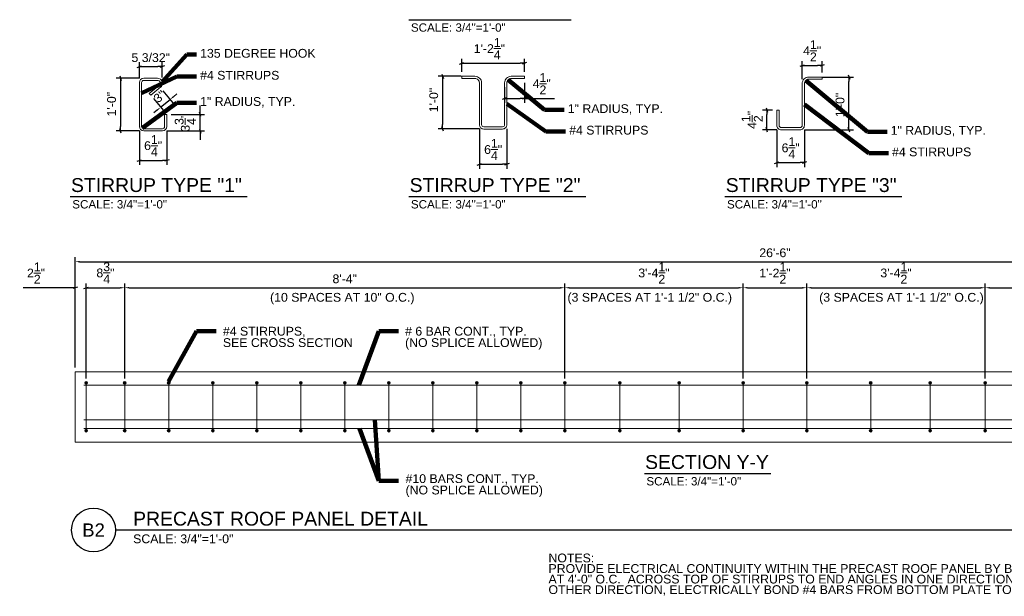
# Model space of a CAD drawing. Header units: inches. Extents: x 14731 to 15192, y 29822 to 30134.
# Tile 1 of 6: x 14731 to 14954, y 29822 to 29953. Entities that reach past the tile are written whole.
import ezdxf
from ezdxf.enums import TextEntityAlignment as Align

# ---------------------------------------------------------------- set-up
doc = ezdxf.new("R2010")
doc.units = ezdxf.units.IN
doc.header["$LTSCALE"] = 0.05
doc.header["$MEASUREMENT"] = 0
for name, color, linetype, lineweight in [('G-ANN-TTLB', 7, 'Continuous', 0), ('G-ANNO-DIM', 1, 'Continuous', 0), ('G-ANNO-TEXT', 7, 'Continuous', 30), ('S-BEAM-PRIM', 7, 'Continuous', 13), ('S-REIN-RBAR', 7, 'Continuous', 13), ('WC-REINF', 7, 'Continuous', 0)]:
    doc.layers.add(name, color=color, linetype=linetype, lineweight=lineweight)
doc.styles.add("3 4 1'-0", font='arial.ttf', dxfattribs={"height": 2})
doc.styles.add('Style-Arial', font='arial.ttf')
doc.dimstyles.new("3 4 1'-0", dxfattribs={"dimtxt": 2, "dimasz": 1, "dimexe": 1, "dimexo": 1, "dimgap": 1, "dimtad": 1, "dimdec": 0, "dimrnd": 0.0625, "dimzin": 11, "dimdsep": 46, "dimlunit": 4, "dimtxsty": "3 4 1'-0", "dimcen": 0, "dimadec": 4, "dimazin": 3, "dimtfac": 1, "dimtdec": 0, "dimtofl": 0, "dimtmove": 0, "dimatfit": 3, "dimfxl": 1, "dimtolj": 1, "dimtzin": 0, "dimarcsym": 0})

# ---------------------------------------------------------------- blocks, each defined once
blk = doc.blocks.new('_Oblique_0.3')
at = {"color": 0, "linetype": 'ByBlock', "lineweight": -2}
for p, q in [((0, 0), (-1, 0)), ((0.5, 0.166667), (-0.5, -0.166667))]:
    blk.add_line(p, q, dxfattribs=at)
blk = doc.blocks.new('*D532')
at = {"layer": 'G-ANNO-DIM', "color": 0, "lineweight": -2, "transparency": 16777216}
for p, q in [((14834.95, 29928.64), (14834.95, 29919.62)), ((14841.2, 29928.64), (14841.2, 29919.62)), ((14835.95, 29920.62), (14840.2, 29920.62))]:
    blk.add_line(p, q, dxfattribs=at)
at = {"layer": 'G-ANNO-DIM', "color": 0, "lineweight": -2, "transparency": 16777216, "rotation": 180}
blk.add_blockref('_Oblique_0.3', (14834.95, 29920.62), dxfattribs=at)
at = {"layer": 'G-ANNO-DIM', "color": 0, "lineweight": -2, "transparency": 16777216}
blk.add_blockref('_Oblique_0.3', (14841.2, 29920.62), dxfattribs=at)
at = {"layer": 'G-ANNO-DIM', "color": 0, "transparency": 16777216, "insert": (14838.08, 29923.98), "char_height": 2, "attachment_point": 5, "style": "3 4 1'-0"}
blk.add_mtext('\\A1;6{\\H1x;\\S1/4;}"', dxfattribs=at)
blk = doc.blocks.new('*D533')
at = {"layer": 'G-ANNO-DIM', "color": 0, "lineweight": -2, "transparency": 16777216}
for p, q in [((14830.95, 29941.64), (14830.95, 29944.57)), ((14845.2, 29941.64), (14845.2, 29944.57)), ((14831.95, 29943.57), (14844.2, 29943.57))]:
    blk.add_line(p, q, dxfattribs=at)
at = {"layer": 'G-ANNO-DIM', "color": 0, "lineweight": -2, "transparency": 16777216, "rotation": 180}
blk.add_blockref('_Oblique_0.3', (14830.95, 29943.57), dxfattribs=at)
at = {"layer": 'G-ANNO-DIM', "color": 0, "lineweight": -2, "transparency": 16777216}
blk.add_blockref('_Oblique_0.3', (14845.2, 29943.57), dxfattribs=at)
at = {"layer": 'G-ANNO-DIM', "color": 0, "transparency": 16777216, "insert": (14837.23, 29946.91), "char_height": 2, "attachment_point": 5, "style": "3 4 1'-0"}
blk.add_mtext('\\A1;1\'-2{\\H1x;\\S1/4;}"', dxfattribs=at)
blk = doc.blocks.new('*D534')
at = {"layer": 'G-ANNO-DIM', "color": 0, "lineweight": -2, "transparency": 16777216}
for p, q in [((14830.83, 29940.64), (14825.61, 29940.64)), ((14826.61, 29939.64), (14826.61, 29929.64)), ((14834.95, 29928.64), (14825.61, 29928.64))]:
    blk.add_line(p, q, dxfattribs=at)
for p, rotation in [((14826.61, 29940.64), 90), ((14826.61, 29928.64), 270)]:
    blk.add_blockref('_Oblique_0.3', p, dxfattribs=dict(at, rotation=rotation))
at = {"layer": 'G-ANNO-DIM', "color": 0, "transparency": 16777216, "insert": (14824.59, 29935.22), "char_height": 2, "attachment_point": 5, "rotation": 90, "style": "3 4 1'-0"}
blk.add_mtext('\\A1;1\'-0"', dxfattribs=at)
blk = doc.blocks.new('*D535')
at = {"layer": 'G-ANNO-DIM', "color": 0, "lineweight": -2, "transparency": 16777216}
for p, q in [((14840.7, 29938.14), (14840.7, 29934.6)), ((14845.2, 29939.14), (14845.2, 29934.6)), ((14841.7, 29935.6), (14844.2, 29935.6)), ((14845.2, 29935.6), (14852.04, 29935.6))]:
    blk.add_line(p, q, dxfattribs=at)
at = {"layer": 'G-ANNO-DIM', "color": 0, "lineweight": -2, "transparency": 16777216, "rotation": 180}
blk.add_blockref('_Oblique_0.3', (14840.7, 29935.6), dxfattribs=at)
at = {"layer": 'G-ANNO-DIM', "color": 0, "lineweight": -2, "transparency": 16777216}
blk.add_blockref('_Oblique_0.3', (14845.2, 29935.6), dxfattribs=at)
at = {"layer": 'G-ANNO-DIM', "color": 0, "transparency": 16777216, "insert": (14849.12, 29938.94), "char_height": 2, "attachment_point": 5, "style": "3 4 1'-0"}
blk.add_mtext('\\A1;4{\\H1x;\\S1/2;}"', dxfattribs=at)
blk = doc.blocks.new('*D536')
at = {"layer": 'G-ANNO-DIM', "color": 0, "lineweight": -2, "transparency": 16777216}
for p, q in [((14912.93, 29940.45), (14919.93, 29940.45)), ((14918.93, 29929.45), (14918.93, 29939.45)), ((14908.81, 29928.45), (14919.93, 29928.45))]:
    blk.add_line(p, q, dxfattribs=at)
for p, rotation in [((14918.93, 29940.45), 90), ((14918.93, 29928.45), 270)]:
    blk.add_blockref('_Oblique_0.3', p, dxfattribs=dict(at, rotation=rotation))
at = {"layer": 'G-ANNO-DIM', "color": 0, "transparency": 16777216, "insert": (14916.91, 29934.1), "char_height": 2, "attachment_point": 5, "rotation": 90, "style": "3 4 1'-0"}
blk.add_mtext('\\A1;1\'-0"', dxfattribs=at)
blk = doc.blocks.new('*D537')
at = {"layer": 'G-ANNO-DIM', "color": 0, "lineweight": -2, "transparency": 16777216}
for p, q in [((14902.55, 29928.45), (14902.55, 29920)), ((14908.81, 29928.45), (14908.81, 29920)), ((14903.55, 29921), (14907.81, 29921))]:
    blk.add_line(p, q, dxfattribs=at)
at = {"layer": 'G-ANNO-DIM', "color": 0, "lineweight": -2, "transparency": 16777216, "rotation": 180}
blk.add_blockref('_Oblique_0.3', (14902.55, 29921), dxfattribs=at)
at = {"layer": 'G-ANNO-DIM', "color": 0, "lineweight": -2, "transparency": 16777216}
blk.add_blockref('_Oblique_0.3', (14908.81, 29921), dxfattribs=at)
at = {"layer": 'G-ANNO-DIM', "color": 0, "transparency": 16777216, "insert": (14905.68, 29924.35), "char_height": 2, "attachment_point": 5, "style": "3 4 1'-0"}
blk.add_mtext('\\A1;6{\\H1x;\\S1/4;}"', dxfattribs=at)
blk = doc.blocks.new('*D538')
at = {"layer": 'G-ANNO-DIM', "color": 0, "lineweight": -2, "transparency": 16777216}
for p, q in [((14901.55, 29932.95), (14899.27, 29932.95)), ((14900.27, 29929.45), (14900.27, 29931.95)), ((14902.55, 29928.45), (14899.27, 29928.45))]:
    blk.add_line(p, q, dxfattribs=at)
for p, rotation in [((14900.27, 29932.95), 90), ((14900.27, 29928.45), 270)]:
    blk.add_blockref('_Oblique_0.3', p, dxfattribs=dict(at, rotation=rotation))
at = {"layer": 'G-ANNO-DIM', "color": 0, "transparency": 16777216, "insert": (14896.92, 29930.7), "char_height": 2, "attachment_point": 5, "rotation": 90, "style": "3 4 1'-0"}
blk.add_mtext('\\A1;4{\\H1x;\\S1/2;}"', dxfattribs=at)
blk = doc.blocks.new('*D539')
at = {"layer": 'G-ANNO-DIM', "color": 0, "lineweight": -2, "transparency": 16777216}
for p, q in [((14908.31, 29939.95), (14908.31, 29944.09)), ((14909.31, 29943.09), (14911.81, 29943.09)), ((14912.81, 29941.45), (14912.81, 29944.09))]:
    blk.add_line(p, q, dxfattribs=at)
at = {"layer": 'G-ANNO-DIM', "color": 0, "lineweight": -2, "transparency": 16777216, "rotation": 180}
blk.add_blockref('_Oblique_0.3', (14908.31, 29943.09), dxfattribs=at)
at = {"layer": 'G-ANNO-DIM', "color": 0, "lineweight": -2, "transparency": 16777216}
blk.add_blockref('_Oblique_0.3', (14912.81, 29943.09), dxfattribs=at)
at = {"layer": 'G-ANNO-DIM', "color": 0, "transparency": 16777216, "insert": (14910.56, 29946.43), "char_height": 2, "attachment_point": 5, "style": "3 4 1'-0"}
blk.add_mtext('\\A1;4{\\H1x;\\S1/2;}"', dxfattribs=at)
blk = doc.blocks.new('REINFDOT')
at = {"layer": 'WC-REINF'}
for radius in [0.00313, 0.00187, 0.000625]:
    blk.add_circle((0, 0), radius, dxfattribs=at)
blk = doc.blocks.new('REINF. DOT_1')
at = {"layer": 'S-REIN-RBAR', "extrusion": (0, 0, -1), "xscale": 100, "yscale": -100, "zscale": 100, "rotation": 90}
blk.add_blockref('REINFDOT', (-36.533405, 24.589429), dxfattribs=at)
blk = doc.blocks.new('REINF. DOT_2')
at = {"layer": 'S-REIN-RBAR', "xscale": 100, "yscale": 100, "zscale": 100, "rotation": 90}
blk.add_blockref('REINFDOT', (36.533405, 24.589429), dxfattribs=at)
blk = doc.blocks.new('*U493')
at = {"layer": 'S-REIN-RBAR'}
blk.add_line((-0.000018, -5.444407, 0.00002), (-0.000018, 5.444408, 0.00002), dxfattribs=at)
at = {"layer": 'S-REIN-RBAR', "extrusion": (0, 0, -1), "rotation": 165}
blk.add_blockref('REINF. DOT_1', (41.65279, 19.740431, -0.00002), dxfattribs=at)
at = {"layer": 'S-REIN-RBAR', "rotation": 345}
blk.add_blockref('REINF. DOT_2', (-41.65279, -19.74043, 0.00002), dxfattribs=at)
blk = doc.blocks.new('REINF. DOT_3')
at = {"layer": 'S-REIN-RBAR', "xscale": 100, "yscale": 100, "zscale": 100, "rotation": 90}
blk.add_blockref('REINFDOT', (36.533405, 24.589429), dxfattribs=at)
blk = doc.blocks.new('REINF. DOT_4')
at = {"layer": 'S-REIN-RBAR', "extrusion": (0, 0, -1), "xscale": 100, "yscale": -100, "zscale": 100, "rotation": 90}
blk.add_blockref('REINFDOT', (-36.533405, 24.589429), dxfattribs=at)
blk = doc.blocks.new('*U494')
at = {"layer": 'S-REIN-RBAR'}
blk.add_line((-0.000018, -5.444407, -0.00002), (-0.000018, 5.444408, -0.00002), dxfattribs=at)
at = {"layer": 'S-REIN-RBAR', "extrusion": (0, 0, -1), "rotation": 165}
blk.add_blockref('REINF. DOT_3', (41.65279, 19.740431, 0.00002), dxfattribs=at)
at = {"layer": 'S-REIN-RBAR', "rotation": 345}
blk.add_blockref('REINF. DOT_4', (-41.65279, -19.74043, -0.00002), dxfattribs=at)
blk = doc.blocks.new('*D523')
at = {"layer": 'G-ANNO-DIM', "color": 0, "lineweight": -2, "transparency": 16777216}
for p, q in [((14894.87, 29871.95), (14894.87, 29893.55)), ((14909.37, 29871.95), (14909.37, 29893.55)), ((14895.87, 29892.55), (14908.37, 29892.55))]:
    blk.add_line(p, q, dxfattribs=at)
at = {"layer": 'G-ANNO-DIM', "color": 0, "transparency": 16777216}
for points in [[(14895.87, 29892.72), (14895.87, 29892.38), (14894.87, 29892.55)], [(14908.37, 29892.72), (14908.37, 29892.38), (14909.37, 29892.55)]]:
    blk.add_solid(points, dxfattribs=at)
at = {"layer": 'G-ANNO-DIM', "color": 0, "transparency": 16777216, "insert": (14902.12, 29895.89), "char_height": 2, "attachment_point": 5, "style": "3 4 1'-0"}
blk.add_mtext('\\A1;1\'-2{\\H1x;\\S1/2;}"', dxfattribs=at)
blk = doc.blocks.new('*D524')
at = {"layer": 'G-ANNO-DIM', "color": 0, "lineweight": -2, "transparency": 16777216}
for p, q in [((14743.12, 29874.42), (14743.12, 29893.55)), ((14745.62, 29871.95), (14745.62, 29893.55)), ((14742.12, 29892.55), (14731.33, 29892.55)), ((14746.62, 29892.55), (14747.62, 29892.55))]:
    blk.add_line(p, q, dxfattribs=at)
blk.add_blockref('_Oblique_0.3', (14743.12, 29892.55), dxfattribs=at)
at = {"layer": 'G-ANNO-DIM', "color": 0, "lineweight": -2, "transparency": 16777216, "rotation": 180}
blk.add_blockref('_Oblique_0.3', (14745.62, 29892.55), dxfattribs=at)
at = {"layer": 'G-ANNO-DIM', "color": 0, "transparency": 16777216, "insert": (14734.22, 29895.89), "char_height": 2, "attachment_point": 5, "style": "3 4 1'-0"}
blk.add_mtext('\\A1;2{\\H1x;\\S1/2;}"', dxfattribs=at)
blk = doc.blocks.new('*D527')
at = {"layer": 'G-ANNO-DIM', "color": 0, "lineweight": -2, "transparency": 16777216}
for p, q in [((14743.12, 29874.42), (14743.12, 29899.47)), ((14744.12, 29898.47), (15060.12, 29898.47)), ((15061.12, 29874.42), (15061.12, 29899.47))]:
    blk.add_line(p, q, dxfattribs=at)
at = {"layer": 'G-ANNO-DIM', "color": 0, "transparency": 16777216}
for points in [[(14744.12, 29898.64), (14744.12, 29898.3), (14743.12, 29898.47)], [(15060.12, 29898.64), (15060.12, 29898.3), (15061.12, 29898.47)]]:
    blk.add_solid(points, dxfattribs=at)
at = {"layer": 'G-ANNO-DIM', "color": 0, "transparency": 16777216, "insert": (14902.12, 29900.49), "char_height": 2, "attachment_point": 5, "style": "3 4 1'-0"}
blk.add_mtext('\\A1;26\'-6"', dxfattribs=at)
blk = doc.blocks.new('*D528')
at = {"layer": 'G-ANNO-DIM', "color": 0, "lineweight": -2, "transparency": 16777216}
for p, q in [((14757.7, 29940.2), (14752.41, 29940.2)), ((14753.41, 29939.2), (14753.41, 29929.2)), ((14757.7, 29928.2), (14752.41, 29928.2))]:
    blk.add_line(p, q, dxfattribs=at)
for p, rotation in [((14753.41, 29940.2), 90), ((14753.41, 29928.2), 270)]:
    blk.add_blockref('_Oblique_0.3', p, dxfattribs=dict(at, rotation=rotation))
at = {"layer": 'G-ANNO-DIM', "color": 0, "transparency": 16777216, "insert": (14751.39, 29934.29), "char_height": 2, "attachment_point": 5, "rotation": 90, "style": "3 4 1'-0"}
blk.add_mtext('\\A1;1\'-0"', dxfattribs=at)
blk = doc.blocks.new('*D529')
at = {"layer": 'G-ANNO-DIM', "color": 0, "lineweight": -2, "transparency": 16777216}
for p, q in [((14757.7, 29928.2), (14757.7, 29920.5)), ((14763.95, 29928.2), (14763.95, 29920.5)), ((14758.7, 29921.5), (14762.95, 29921.5))]:
    blk.add_line(p, q, dxfattribs=at)
at = {"layer": 'G-ANNO-DIM', "color": 0, "lineweight": -2, "transparency": 16777216, "rotation": 180}
blk.add_blockref('_Oblique_0.3', (14757.7, 29921.5), dxfattribs=at)
at = {"layer": 'G-ANNO-DIM', "color": 0, "lineweight": -2, "transparency": 16777216}
blk.add_blockref('_Oblique_0.3', (14763.95, 29921.5), dxfattribs=at)
at = {"layer": 'G-ANNO-DIM', "color": 0, "transparency": 16777216, "insert": (14760.82, 29924.85), "char_height": 2, "attachment_point": 5, "style": "3 4 1'-0"}
blk.add_mtext('\\A1;6{\\H1x;\\S1/4;}"', dxfattribs=at)
blk = doc.blocks.new('*D530')
at = {"layer": 'G-ANNO-DIM', "color": 0, "lineweight": -2, "transparency": 16777216}
for p, q in [((14771.52, 29932.95), (14771.52, 29933.95)), ((14764.95, 29931.95), (14772.52, 29931.95)), ((14771.52, 29928.2), (14771.52, 29931.95)), ((14763.95, 29928.2), (14772.52, 29928.2)), ((14771.52, 29927.2), (14771.52, 29926.2))]:
    blk.add_line(p, q, dxfattribs=at)
for p, rotation in [((14771.52, 29931.95), 270), ((14771.52, 29928.2), 90)]:
    blk.add_blockref('_Oblique_0.3', p, dxfattribs=dict(at, rotation=rotation))
at = {"layer": 'G-ANNO-DIM', "color": 0, "transparency": 16777216, "insert": (14768.14, 29930.07), "char_height": 2, "attachment_point": 5, "rotation": 90, "style": "3 4 1'-0"}
blk.add_mtext('\\A1;3{\\H1x;\\S3/4;}"', dxfattribs=at)
blk = doc.blocks.new('*D531')
at = {"layer": 'G-ANNO-DIM', "color": 0, "lineweight": -2, "transparency": 16777216}
for p, q in [((14757.7, 29940.2), (14757.7, 29943.82)), ((14758.7, 29942.82), (14761.89, 29942.82)), ((14762.89, 29940.38), (14762.89, 29943.82))]:
    blk.add_line(p, q, dxfattribs=at)
at = {"layer": 'G-ANNO-DIM', "color": 0, "lineweight": -2, "transparency": 16777216, "rotation": 180}
blk.add_blockref('_Oblique_0.3', (14757.7, 29942.82), dxfattribs=at)
at = {"layer": 'G-ANNO-DIM', "color": 0, "lineweight": -2, "transparency": 16777216}
blk.add_blockref('_Oblique_0.3', (14762.89, 29942.82), dxfattribs=at)
at = {"layer": 'G-ANNO-DIM', "color": 0, "transparency": 16777216, "insert": (14760.29, 29944.85), "char_height": 2, "attachment_point": 5, "style": "3 4 1'-0"}
blk.add_mtext('\\A1;5 3/32"', dxfattribs=at)
blk = doc.blocks.new('*U508')
at = {"layer": 'S-REIN-RBAR'}
for p, q in [((-3.125007, -4.999986, -2.639744), (-3.125007, 5.000014, -2.639744)), ((-2.625007, -4.999986, -2.639744), (-2.625007, 5.000014, -2.639744)), ((-2.125007, 6.000014, -2.639744), (0.968743, 6.000014, -2.639744)), ((-2.125007, 5.500014, -2.639744), (0.968743, 5.500014, -2.639744)), ((1.467307, 4.419105, -2.639744), (-0.853964, 2.520313, -2.639744)), ((-0.853964, 2.520313, 2.639764), (-0.537388, 2.133299, 2.639764)), ((1.783883, 4.032091, -2.639744), (-0.537388, 2.133299, -2.639744)), ((2.624993, -2.249986, -2.639744), (2.624993, -4.999986, -2.639744)), ((2.624993, -2.249986, 2.639764), (3.124993, -2.249986, 2.639764)), ((3.124993, -2.249986, -2.639744), (3.124993, -4.999986, -2.639744)), ((2.124993, -5.499986, -2.639744), (-2.125007, -5.499986, -2.639744)), ((2.124993, -5.999986, -2.639744), (-2.125007, -5.999986, -2.639744))]:
    blk.add_line(p, q, dxfattribs=at)
at = {"layer": 'S-REIN-RBAR', "extrusion": (0, 0, -1)}
for centre, radius, start, end in [((2.125007, 5.000014, 2.639744), 1, 0, 90), ((2.125007, 5.000014, 2.639744), 0.5, 0, 90), ((-0.968743, 4.847232, -2.639764), 1.152782, 90, 236.433903), ((-0.968743, 4.847232, -2.639764), 0.652782, 90, 236.433903), ((2.125007, -4.999986, 2.639744), 1, 270, 0), ((2.125007, -4.999986, 2.639744), 0.5, 270, 0), ((-2.124993, -4.999986, 2.639744), 0.5, 180, 270), ((-2.124993, -4.999986, 2.639744), 1, 180, 270)]:
    blk.add_arc(centre, radius, start, end, dxfattribs=at)
blk = doc.blocks.new('*D517')
at = {"layer": 'G-ANNO-DIM', "color": 0, "lineweight": -2, "transparency": 16777216}
for p, q in [((14745.62, 29871.95), (14745.62, 29893.55)), ((14754.37, 29871.95), (14754.37, 29893.55)), ((14746.62, 29892.55), (14753.37, 29892.55))]:
    blk.add_line(p, q, dxfattribs=at)
at = {"layer": 'G-ANNO-DIM', "color": 0, "transparency": 16777216}
blk.add_solid([(14753.37, 29892.72), (14753.37, 29892.38), (14754.37, 29892.55)], dxfattribs=at)
at = {"layer": 'G-ANNO-DIM', "color": 0, "lineweight": -2, "transparency": 16777216, "rotation": 180}
blk.add_blockref('_Oblique_0.3', (14745.62, 29892.55), dxfattribs=at)
at = {"layer": 'G-ANNO-DIM', "color": 0, "transparency": 16777216, "insert": (14749.99, 29895.92), "char_height": 2, "attachment_point": 5, "style": "3 4 1'-0"}
blk.add_mtext('\\A1;8{\\H1x;\\S3/4;}"', dxfattribs=at)
blk = doc.blocks.new('*D518')
at = {"layer": 'G-ANNO-DIM', "color": 0, "lineweight": -2, "transparency": 16777216}
for p, q in [((14754.37, 29871.95), (14754.37, 29893.55)), ((14854.37, 29871.95), (14854.37, 29893.55)), ((14755.37, 29892.55), (14853.37, 29892.55))]:
    blk.add_line(p, q, dxfattribs=at)
at = {"layer": 'G-ANNO-DIM', "color": 0, "transparency": 16777216}
for points in [[(14755.37, 29892.72), (14755.37, 29892.38), (14754.37, 29892.55)], [(14853.37, 29892.72), (14853.37, 29892.38), (14854.37, 29892.55)]]:
    blk.add_solid(points, dxfattribs=at)
at = {"layer": 'G-ANNO-DIM', "color": 0, "transparency": 16777216, "insert": (14804.37, 29894.57), "char_height": 2, "attachment_point": 5, "style": "3 4 1'-0"}
blk.add_mtext('\\A1;8\'-4"', dxfattribs=at)
blk = doc.blocks.new('*D519')
at = {"layer": 'G-ANNO-DIM', "color": 0, "lineweight": -2, "transparency": 16777216}
for p, q in [((14854.37, 29871.95), (14854.37, 29893.55)), ((14894.87, 29871.95), (14894.87, 29893.55)), ((14855.37, 29892.55), (14893.87, 29892.55))]:
    blk.add_line(p, q, dxfattribs=at)
at = {"layer": 'G-ANNO-DIM', "color": 0, "transparency": 16777216}
for points in [[(14855.37, 29892.72), (14855.37, 29892.38), (14854.37, 29892.55)], [(14893.87, 29892.72), (14893.87, 29892.38), (14894.87, 29892.55)]]:
    blk.add_solid(points, dxfattribs=at)
at = {"layer": 'G-ANNO-DIM', "color": 0, "transparency": 16777216, "insert": (14874.62, 29895.91), "char_height": 2, "attachment_point": 5, "style": "3 4 1'-0"}
blk.add_mtext('\\A1;3\'-4{\\H1x;\\S1/2;}"', dxfattribs=at)
blk = doc.blocks.new('*D520')
at = {"layer": 'G-ANNO-DIM', "color": 0, "lineweight": -2, "transparency": 16777216}
for p, q in [((14909.37, 29871.95), (14909.37, 29893.55)), ((14949.87, 29871.95), (14949.87, 29893.55)), ((14910.37, 29892.55), (14948.87, 29892.55))]:
    blk.add_line(p, q, dxfattribs=at)
at = {"layer": 'G-ANNO-DIM', "color": 0, "transparency": 16777216}
for points in [[(14910.37, 29892.72), (14910.37, 29892.38), (14909.37, 29892.55)], [(14948.87, 29892.72), (14948.87, 29892.38), (14949.87, 29892.55)]]:
    blk.add_solid(points, dxfattribs=at)
at = {"layer": 'G-ANNO-DIM', "color": 0, "transparency": 16777216, "insert": (14929.62, 29895.91), "char_height": 2, "attachment_point": 5, "style": "3 4 1'-0"}
blk.add_mtext('\\A1;3\'-4{\\H1x;\\S1/2;}"', dxfattribs=at)
blk = doc.blocks.new('*D521')
at = {"layer": 'G-ANNO-DIM', "color": 0, "lineweight": -2, "transparency": 16777216}
for p, q in [((14949.87, 29871.95), (14949.87, 29893.55)), ((15049.87, 29871.95), (15049.87, 29893.55)), ((14950.87, 29892.55), (15048.87, 29892.55))]:
    blk.add_line(p, q, dxfattribs=at)
at = {"layer": 'G-ANNO-DIM', "color": 0, "transparency": 16777216}
for points in [[(14950.87, 29892.72), (14950.87, 29892.38), (14949.87, 29892.55)], [(15048.87, 29892.72), (15048.87, 29892.38), (15049.87, 29892.55)]]:
    blk.add_solid(points, dxfattribs=at)
at = {"layer": 'G-ANNO-DIM', "color": 0, "transparency": 16777216, "insert": (14999.87, 29894.57), "char_height": 2, "attachment_point": 5, "style": "3 4 1'-0"}
blk.add_mtext('\\A1;8\'-4"', dxfattribs=at)
blk = doc.blocks.new('*D593')
at = {"layer": 'G-ANNO-DIM', "color": 0, "lineweight": -2, "transparency": 16777216}
for p, q in [((14760.92, 29935.55), (14763.16, 29932.81)), ((14763.06, 29937.31), (14765.31, 29934.56)), ((14765.45, 29935.97), (14766.22, 29936.6)), ((14762.53, 29933.58), (14764.67, 29935.34)), ((14761.76, 29932.95), (14760.98, 29932.32))]:
    blk.add_line(p, q, dxfattribs=at)
at = {"layer": 'G-ANNO-DIM', "color": 0, "transparency": 16777216}
for points in [[(14765.34, 29936.1), (14765.55, 29935.84), (14764.67, 29935.34)], [(14761.65, 29933.08), (14761.86, 29932.82), (14762.53, 29933.58)]]:
    blk.add_solid(points, dxfattribs=at)
at = {"layer": 'G-ANNO-DIM', "color": 0, "transparency": 16777216, "insert": (14762.32, 29936.02), "char_height": 2, "attachment_point": 5, "rotation": 39.283, "style": "3 4 1'-0"}
blk.add_mtext('\\A1;3"', dxfattribs=at)

msp = doc.modelspace()

# ---------------------------------------------------------------- linework, layer by layer
at = {"layer": 'G-ANN-TTLB', "color": 7, "linetype": 'Continuous', "lineweight": 25}
for p, q in [((14818.932745, 29953.49290467, -3.519665), (14855.798084, 29953.49290467, -3.519665)), ((14741.994794, 29913.30499667, -3.519665), (14782.183713, 29913.30499667, -3.519665)), ((14818.932745, 29913.30499667, -3.519665), (14859.120652, 29913.30499667, -3.519665)), ((14890.755141, 29913.30499667, -3.519665), (14930.94406, 29913.30499667, -3.519665)), ((14872.440319, 29850.33670567, -3.519665), (14901.168966, 29850.33670567, -3.519665))]:
    msp.add_line(p, q, dxfattribs=at)
at = {"layer": 'G-ANNO-TEXT'}
msp.add_line((15063.161649, 29837.47326967), (14752.290316, 29837.47326967), dxfattribs=at)
msp.add_circle((14747.29265, 29837.47326967), 4.99766557, dxfattribs=at)
at = {"layer": 'S-BEAM-PRIM'}
msp.add_3dface([(14743.118178, 29873.42474967), (14743.118178, 29857.42474967), (15061.118178, 29857.42474967), (15061.118178, 29873.42474967)], dxfattribs=at)
at = {"layer": 'S-REIN-RBAR'}
for p, q in [((14830.952765, 29940.13675167), (14830.952765, 29940.63675167)), ((14845.202765, 29940.13675167), (14845.202765, 29940.63675167)), ((14912.807391, 29939.95200567), (14912.807391, 29940.45200567)), ((14902.549391, 29932.95200567), (14903.049391, 29932.95200567)), ((14745.118178, 29870.42474967), (15059.118178, 29870.42474967)), ((14745.118178, 29862.54974967), (15059.118178, 29862.54974967)), ((14745.118178, 29860.54974967), (15059.118178, 29860.54974967))]:
    msp.add_line(p, q, dxfattribs=at)
at = {"layer": 'S-REIN-RBAR', "elevation": -5.279508, "flags": 128}
for points in [[(14830.952765, 29940.63675167), (14833.952765, 29940.63675167, -0.414214), (14835.452765, 29939.13675167), (14835.452765, 29929.63675167, 0.414214), (14835.952765, 29929.13675167), (14840.202765, 29929.13675167, 0.414214), (14840.702765, 29929.63675167), (14840.702765, 29939.13675167, -0.414214), (14842.202765, 29940.63675167), (14845.202765, 29940.63675167)], [(14830.952765, 29940.13675167), (14833.952765, 29940.13675167, -0.414214), (14834.952765, 29939.13675167), (14834.952765, 29929.63675167, 0.414214), (14835.952765, 29928.63675167), (14840.202765, 29928.63675167, 0.414214), (14841.202765, 29929.63675167), (14841.202765, 29939.13675167, -0.414214), (14842.202765, 29940.13675167), (14845.202765, 29940.13675167)], [(14902.549391, 29932.95200567), (14902.549391, 29929.45200567, 0.414214), (14903.549391, 29928.45200567), (14907.807391, 29928.45200567, 0.414214), (14908.807391, 29929.45200567), (14908.807391, 29938.95200567, -0.414214), (14909.807391, 29939.95200567), (14912.807391, 29939.95200567)], [(14912.807391, 29940.45200567), (14909.807391, 29940.45200567, 0.414214), (14908.307391, 29938.95200567), (14908.307391, 29929.45200567, -0.414214), (14907.807391, 29928.95200567), (14903.549391, 29928.95200567, -0.414214), (14903.049391, 29929.45200567), (14903.049391, 29932.95200567)]]:
    msp.add_lwpolyline(points, format="xyb", dxfattribs=at)

# ---------------------------------------------------------------- block references
at = {"layer": 'S-REIN-RBAR'}
for name, p in [('*U508', (14760.820269, 29934.19557067, -2.639764)), ('*U493', (14745.618197, 29865.50314667, -0.00002)), ('*U493', (14754.368197, 29865.50314667, -0.00002)), ('*U493', (14764.368197, 29865.50314667, -0.00002)), ('*U493', (14774.368197, 29865.50314667, -0.00002)), ('*U493', (14784.368197, 29865.50314667, -0.00002)), ('*U493', (14794.368197, 29865.50314667, -0.00002)), ('*U493', (14804.368197, 29865.50314667, -0.00002)), ('*U493', (14814.368197, 29865.50314667, -0.00002)), ('*U493', (14824.368197, 29865.50314667, -0.00002)), ('*U493', (14834.368197, 29865.50314667, -0.00002)), ('*U493', (14844.368197, 29865.50314667, -0.00002)), ('*U493', (14854.368197, 29865.50314667, -0.00002)), ('*U493', (14866.868197, 29865.50314667, -0.00002)), ('*U493', (14880.368197, 29865.50314667, -0.00002)), ('*U493', (14894.868197, 29865.50314667, -0.00002))]:
    msp.add_blockref(name, p, dxfattribs=at)
at = {"layer": 'S-REIN-RBAR', "extrusion": (0, 0, -1)}
for p in [(-14909.36816, 29865.50314667, 0.00002), (-14923.86816, 29865.50314667, 0.00002), (-14937.36816, 29865.50314667, 0.00002), (-14949.86816, 29865.50314667, 0.00002)]:
    msp.add_blockref('*U494', p, dxfattribs=at)

# ---------------------------------------------------------------- texts
at = {"layer": 'G-ANN-TTLB', "color": 7, "linetype": 'Continuous', "lineweight": 18, "style": 'Style-Arial'}
for p in [(14830.161359, 29950.76083467, -3.519665), (14753.223408, 29910.57292767, -3.519665), (14830.161359, 29910.57292767, -3.519665), (14901.983755, 29910.57292767, -3.519665), (14883.668933, 29847.60463567, -3.519665)]:
    msp.add_text('SCALE: 3/4"=1\'-0"', height=1.889764, dxfattribs=at).set_placement(p, align=Align.CENTER)
at = {"layer": 'G-ANN-TTLB', "color": 7, "linetype": 'Continuous', "lineweight": 25, "style": 'Style-Arial'}
for s, p in [('STIRRUP TYPE "1"', (14742.169523, 29914.31537267, -3.519665)), ('STIRRUP TYPE "2"', (14819.107474, 29914.31537267, -3.519665)), ('STIRRUP TYPE "3"', (14890.92987, 29914.31537267, -3.519665)), ('SECTION Y-Y', (14872.615048, 29851.34708067, -3.519665))]:
    msp.add_text(s, height=3.149606, dxfattribs=at).set_placement(p)
at = {"layer": 'G-ANN-TTLB', "color": 7, "linetype": 'Continuous', "lineweight": 18, "insert": (14850.659129, 29832.11666667, -3.519665), "char_height": 2, "attachment_point": 1, "line_spacing_factor": 0.72}
msp.add_mtext('\\fArial|b0|i0|c00|p39;NOTES:\\PPROVIDE ELECTRICAL CONTINUITY WITHIN THE PRECAST ROOF PANEL BY BONDING\\PAT 4\'-0" O.C.  ACROSS TOP OF STIRRUPS TO END ANGLES IN ONE DIRECTION. IN THE \\POTHER DIRECTION, ELECTRICALLY BOND #4 BARS FROM BOTTOM PLATE TO #4 REINF.', dxfattribs=at)
at = {"layer": 'G-ANNO-TEXT', "color": 7, "linetype": 'Continuous', "lineweight": 25, "style": 'Style-Arial'}
msp.add_text('PRECAST ROOF PANEL DETAIL ', height=3.149606, dxfattribs=at).set_placement((14756.290315, 29838.47326967))
at = {"layer": 'G-ANNO-TEXT', "color": 7, "linetype": 'Continuous', "lineweight": 18, "style": 'Style-Arial'}
msp.add_text('B2', height=3, dxfattribs=at).set_placement((14747.29265, 29837.47326967), align=Align.MIDDLE_CENTER)
at = {"layer": 'G-ANNO-TEXT', "color": 7, "char_height": 2, "attachment_point": 1, "style": "3 4 1'-0"}
for s, insert, line_spacing_factor in [('135 DEGREE HOOK', (14771.505404, 29946.84473367), 0.6), ('#4 STIRRUPS', (14771.505404, 29941.84947867), 0.6), ('1" RADIUS, TYP.', (14771.505404, 29935.89080167), 0.6), ('1" RADIUS, TYP.', (14855.043101, 29934.26744367), 0.6), ('#4 STIRRUPS', (14855.358565, 29929.37829967), 0.6), ('1" RADIUS, TYP.', (14928.405846, 29929.32097767), 0.6), ('#4 STIRRUPS', (14928.72131, 29924.43183367), 0.6), ('(10 SPACES AT 10" O.C.)', (14787.395056, 29891.37260667), 0.6), ('(3 SPACES AT 1\'-1 1/2" O.C.)', (14854.973541, 29891.37260667), 0.6), ('(3 SPACES AT 1\'-1 1/2" O.C.)', (14912.162636, 29891.37260667), 0.6), ('#4 STIRRUPS,\\PSEE CROSS SECTION', (14776.680214, 29883.66469167), 0.776524), ('# 6 BAR CONT., TYP.\\P(NO SPLICE ALLOWED)', (14818.074338, 29883.66469167), 0.776524), ('#10 BARS CONT., TYP.\\P(NO SPLICE ALLOWED)', (14818.180812, 29850.14992367), 0.776524)]:
    msp.add_mtext(s, dxfattribs=dict(at, insert=insert, line_spacing_factor=line_spacing_factor))
at = {"layer": 'G-ANNO-TEXT', "color": 7, "linetype": 'Continuous', "lineweight": 18, "insert": (14756.290315, 29836.47026667), "char_height": 2, "attachment_point": 1, "line_spacing_factor": 0.72}
msp.add_mtext('\\fArial|b0|i0|c00|p39;SCALE: 3/4"=1\'-0"', dxfattribs=at)

# ---------------------------------------------------------------- dimensions: what is measured, and where the dimension line sits
at = {"layer": 'G-ANNO-DIM'}
for base, p1, p2, override, picture, middle in [((14845.202765, 29943.5738116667), (14830.952765, 29940.6367516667), (14845.202765, 29940.6367516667), {"dimdec": 8, "dimlunit": 4, "dimblk": '_Oblique_0.3', "dimtdec": 4}, '*D533', (14837.234015, 29943.5738116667)), ((14912.807391, 29943.08634467), (14908.307391, 29938.95200567), (14912.807391, 29940.45200567), {"dimdec": 8, "dimblk": '_Oblique_0.3', "dimtdec": 4}, '*D539', (14910.557391, 29943.08634467)), ((14845.202765, 29935.59772767), (14840.702765, 29939.13675167), (14845.202765, 29940.13675167), {"dimdec": 8, "dimblk": '_Oblique_0.3', "dimtdec": 4}, '*D535', (14849.12159174, 29935.59772767)), ((14763.945262, 29921.5), (14757.695262, 29929.1955846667), (14763.945262, 29929.1955846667), {"dimdec": 8, "dimblk": '_Oblique_0.3', "dimtdec": 4}, '*D529', (14760.820262, 29921.5)), ((14841.202765, 29920.625), (14834.952765, 29929.6367516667), (14841.202765, 29929.6367516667), {"dimdec": 8, "dimblk": '_Oblique_0.3', "dimtdec": 4}, '*D532', (14838.077765, 29920.625)), ((14908.807391, 29921), (14902.549391, 29929.4520056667), (14908.807391, 29929.4520056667), {"dimdec": 8, "dimblk": '_Oblique_0.3', "dimtdec": 4, "dimtofl": 1}, '*D537', (14905.678391, 29921)), ((14754.368178, 29892.5488936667), (14745.618178, 29870.9475546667), (14754.368178, 29870.9475546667), {"dimdec": 8, "dimlunit": 4, "dimblk1": '_Oblique_0.3', "dimsah": 1, "dimtdec": 4}, '*D517', (14749.993178, 29892.5488936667))]:
    dim = msp.add_linear_dim(base=base, p1=p1, p2=p2, dimstyle="3 4 1'-0", override=override, dxfattribs=at)
    dim.commit()
    dim.dimension.update_dxf_attribs({"geometry": picture, "text_midpoint": middle, "dimtype": 160})
dim = msp.add_linear_dim(base=(14762.892691, 29942.81687667), p1=(14757.695262, 29939.19558467), p2=(14762.892691, 29939.37566667), text='5 3/32"', dimstyle="3 4 1'-0", override={"dimdec": 8, "dimlunit": 4, "dimblk": '_Oblique_0.3', "dimtdec": 4}, dxfattribs=at)
dim.commit()
dim.dimension.update_dxf_attribs({"geometry": '*D531', "text_midpoint": (14760.2939765, 29942.81687667), "dimtype": 160})
for base, p1, p2, angle, override, picture, middle, dimtype in [((14753.406542, 29928.1955846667), (14758.695262, 29940.1955846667), (14758.695262, 29928.1955846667), 270, {"dimdec": 8, "dimlunit": 4, "dimblk": '_Oblique_0.3', "dimtdec": 4}, '*D528', (14753.406542, 29934.2940956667), 160), ((14826.608685, 29928.6367516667), (14831.827765, 29940.6367516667), (14835.952765, 29928.6367516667), 270, {"dimdec": 8, "dimlunit": 4, "dimblk": '_Oblique_0.3', "dimtdec": 4}, '*D534', (14826.608685, 29935.2163786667), 160), ((14918.932693, 29940.4520056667), (14907.807391, 29928.4520056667), (14911.932391, 29940.4520056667), 90, {"dimdec": 8, "dimlunit": 4, "dimblk": '_Oblique_0.3', "dimtdec": 4}, '*D536', (14918.932693, 29934.0964776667), 160), ((14764.67361361, 29935.33501178), (14760.28288049, 29936.32887028), (14762.42638378, 29938.08224839), 39.2830447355, {"dimtofl": 1}, '*D593', (14763.60186197, 29934.45832273), 161), ((14771.515983, 29931.94558467), (14762.945262, 29928.19558467), (14763.945262, 29931.94558467), 90, {"dimdec": 8, "dimblk": '_Oblique_0.3', "dimtdec": 4, "dimtofl": 1}, '*D530', (14771.515983, 29930.07058467), 160), ((14900.265933, 29932.95200567), (14903.549391, 29928.45200567), (14902.549391, 29932.95200567), 90, {"dimdec": 8, "dimblk": '_Oblique_0.3', "dimtdec": 4}, '*D538', (14900.265933, 29930.70200567), 160), ((14743.118178, 29892.54889367), (14745.618178, 29870.94755467), (14743.118178, 29873.42474967), 180, {"dimdec": 8, "dimlunit": 4, "dimblk": '_Oblique_0.3', "dimtdec": 4}, '*D524', (14734.22254362, 29892.54889367), 160)]:
    dim = msp.add_linear_dim(base=base, p1=p1, p2=p2, angle=angle, dimstyle="3 4 1'-0", override=override, dxfattribs=at)
    dim.commit()
    dim.dimension.update_dxf_attribs({"geometry": picture, "text_midpoint": middle, "dimtype": dimtype})
for base, p1, p2, picture, middle in [((15061.118178, 29898.4686366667), (14743.118178, 29873.4247496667), (15061.118178, 29873.4247496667), '*D527', (14902.118178, 29900.4897826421)), ((14894.868178, 29892.5488936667), (14854.368178, 29870.9475546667), (14894.868178, 29870.9475546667), '*D519', (14874.618178, 29895.9081478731)), ((14909.368178, 29892.5488936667), (14894.868178, 29870.9475546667), (14909.368178, 29870.9475546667), '*D523', (14902.118178, 29895.8904125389)), ((14949.868178, 29892.5488936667), (14909.368178, 29870.9475546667), (14949.868178, 29870.9475546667), '*D520', (14929.618178, 29895.9081478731)), ((14854.368178, 29892.5488936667), (14754.368178, 29870.9475546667), (14854.368178, 29870.9475546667), '*D518', (14804.368178, 29894.5700396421)), ((15049.868178, 29892.5488936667), (14949.868178, 29870.9475546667), (15049.868178, 29870.9475546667), '*D521', (14999.868178, 29894.5700396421))]:
    dim = msp.add_linear_dim(base=base, p1=p1, p2=p2, dimstyle="3 4 1'-0", override={"dimdec": 8, "dimlunit": 4, "dimtdec": 4}, dxfattribs=at)
    dim.commit()
    dim.dimension.update_dxf_attribs({"geometry": picture, "text_midpoint": middle})

# ---------------------------------------------------------------- leaders
at = {"layer": 'G-ANNO-TEXT'}
for points in [[(14762.892691, 29939.37566667), (14768.465368, 29945.55496967), (14770.696445, 29945.55496967)], [(14758.195262, 29936.75056967), (14766.23429, 29940.55971467), (14770.696445, 29940.55971467)], [(14841.495658, 29939.84385867), (14849.771988, 29932.97767967), (14854.234142, 29932.97767967)], [(14909.100284, 29939.65911267), (14923.134733, 29928.03121367), (14927.596887, 29928.03121367)], [(14758.341708, 29928.84203067), (14766.23429, 29934.60103667), (14770.696445, 29934.60103667)], [(14841.202765, 29934.38675167), (14850.087452, 29928.08853467), (14854.549606, 29928.08853467)], [(14908.807391, 29934.20200567), (14923.450196, 29923.14206867), (14927.912351, 29923.14206867)], [(14764.287297, 29871.24940667), (14770.693147, 29882.66992267), (14775.155301, 29882.66992267)], [(14807.569226, 29870.42474967), (14812.08727, 29882.66992267), (14816.549425, 29882.66992267)], [(14811.220482, 29862.54974967), (14812.08727, 29848.68250067), (14816.549425, 29848.68250067)], [(14807.727976, 29860.54974967), (14812.08727, 29848.68250067), (14816.549425, 29848.68250067)]]:
    msp.add_leader(points, dimstyle="3 4 1'-0", override={"dimscale": 1, "dimgap": 2, "dimclrd": 256, "dimlwd": 65535}, dxfattribs=at)

doc.saveas('drawing.dxf')
